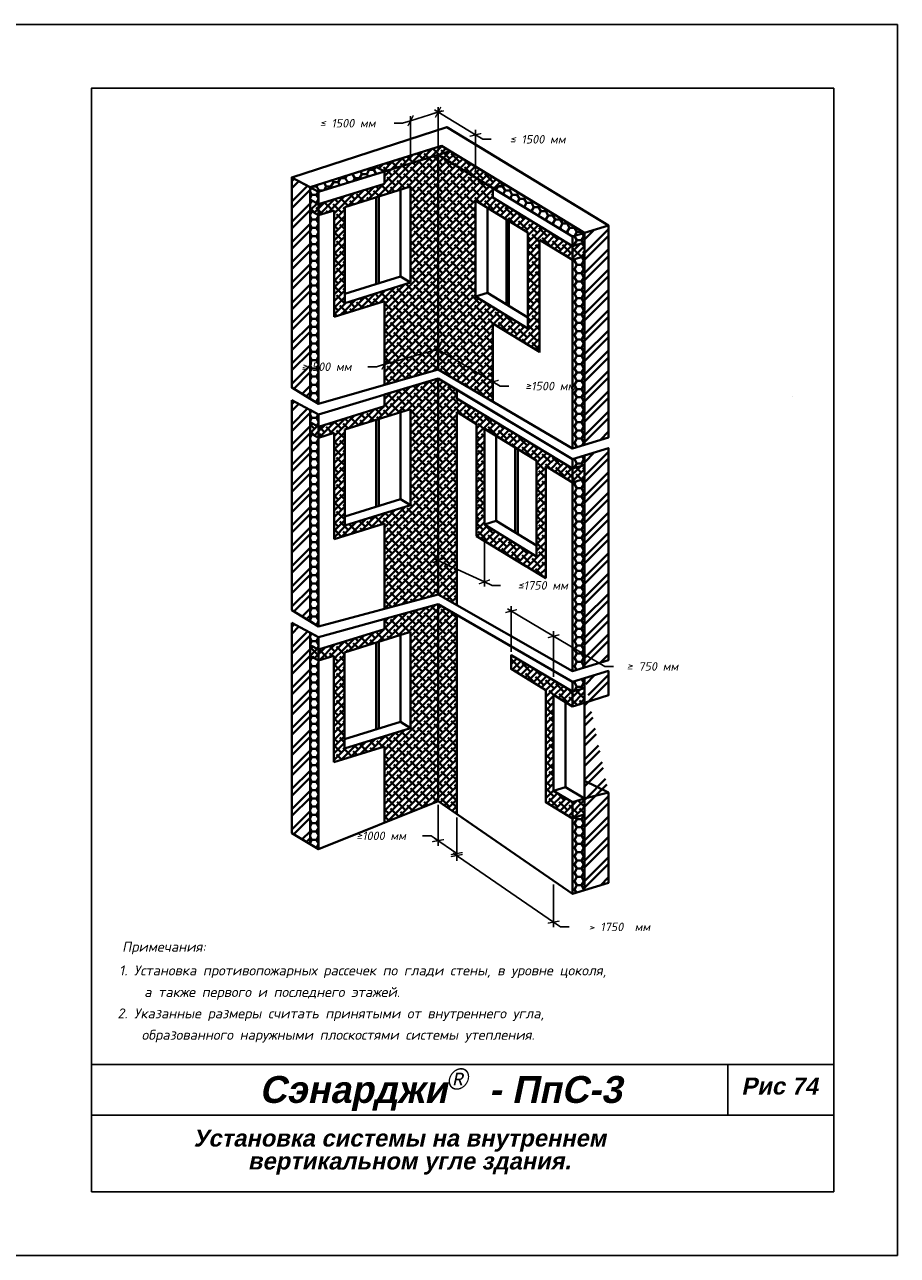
# Model space of a CAD drawing. Header units: inches. Extents: x 47 to 4151, y -1120 to 1902.
# Tile 6 of 93: x 687 to 892, y -773 to -483. Entities that reach past the tile are written whole.
import ezdxf

# ---------------------------------------------------------------- set-up
doc = ezdxf.new("R2010")
doc.units = ezdxf.units.IN
doc.header["$LTSCALE"] = 10
doc.header["$MEASUREMENT"] = 0
for name, color, linetype in [('DUBEL', 142, 'Continuous'), ('hatch', 240, 'Continuous'), ('ndp', 242, 'Continuous'), ('ramka', 248, 'Continuous')]:
    doc.layers.add(name, color=color, linetype=linetype)
doc.layers.add('list', color=5, linetype='Continuous', plot=False)
doc.styles.add('ndp', font='ARIALBD.TTF', dxfattribs={"oblique": 12})
doc.styles.add('style2', font='romans.shx', dxfattribs={"oblique": 12})
doc.dimstyles.new('1', dxfattribs={"dimtxt": 2, "dimasz": 2, "dimexe": 1, "dimexo": 0.7, "dimgap": 2, "dimtad": 0, "dimtih": 1, "dimtoh": 1, "dimdec": 4, "dimzin": 0, "dimdsep": 46, "dimtxsty": 'style2', "dimblk": 'ARCHTICK', "dimcen": 1.5, "dimdle": 1, "dimadec": 0, "dimazin": 0, "dimtfac": 1, "dimtdec": 4, "dimtofl": 0, "dimtmove": 0, "dimatfit": 2, "dimldrblk": 'DOTSMALL', "dimfxl": 1, "dimtolj": 1, "dimtzin": 0, "dimarcsym": 0})

# ---------------------------------------------------------------- blocks, each defined once
blk = doc.blocks.new('_ArchTick')
at = {"layer": 'DUBEL', "color": 0, "const_width": 0.15}
blk.add_lwpolyline([(-0.5, -0.5), (0.5, 0.5)], dxfattribs=at)
blk = doc.blocks.new('*D447')
at = {"layer": 'Defpoints', "color": 0, "lineweight": 40}
for p in [(792.87, -509.1), (784.07, -513.79), (792.87, -519.14)]:
    blk.add_point(p, dxfattribs=at)
at = {"layer": 'hatch', "color": 0, "lineweight": -2}
for p, q in [((783.21, -503.23), (792.87, -509.1)), ((784.07, -512.97), (784.07, -502.58)), ((792.87, -518.32), (792.87, -507.93)), ((792.87, -509.1), (794.58, -510.14)), ((794.58, -510.14), (796.58, -510.14))]:
    blk.add_line(p, q, dxfattribs=at)
at = {"layer": 'hatch', "color": 0, "lineweight": -2, "xscale": 2, "yscale": 2, "zscale": 2}
for p, rotation in [((784.07, -503.75), 148.7154932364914), ((792.87, -509.1), 328.7154932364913)]:
    blk.add_blockref('_ArchTick', p, dxfattribs=dict(at, rotation=rotation))
at = {"layer": 'hatch', "color": 0, "lineweight": 40, "insert": (807.53, -510.14), "char_height": 2, "attachment_point": 5, "style": 'style2'}
blk.add_mtext('\\A1;≤ 1500 мм', dxfattribs=at)
blk = doc.blocks.new('_DotSmall')
at = {"layer": 'DUBEL', "color": 0, "const_width": 0.5}
blk.add_lwpolyline([(-0.0625, 0, 1), (0.0625, 0, 1)], format="xyb", close=True, dxfattribs=at)
blk = doc.blocks.new('*D448')
at = {"layer": 'Defpoints', "color": 0, "lineweight": 40}
for p in [(777.59, -505.76), (777.59, -515.79), (784.07, -513.79)]:
    blk.add_point(p, dxfattribs=at)
at = {"layer": 'hatch', "color": 0, "lineweight": -2}
for p, q in [((785.02, -503.45), (777.59, -505.76)), ((784.07, -513.05), (784.07, -502.7)), ((775.68, -506.35), (773.68, -506.35)), ((777.59, -505.76), (775.68, -506.35)), ((777.59, -515.06), (777.59, -504.71))]:
    blk.add_line(p, q, dxfattribs=at)
at = {"layer": 'hatch', "color": 0, "lineweight": -2, "xscale": 2, "yscale": 2, "zscale": 2}
for p, rotation in [((777.59, -505.76), 197.2336074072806), ((784.07, -503.75), 17.23360740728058)]:
    blk.add_blockref('_ArchTick', p, dxfattribs=dict(at, rotation=rotation))
at = {"layer": 'hatch', "color": 0, "lineweight": 40, "insert": (762.74, -506.35), "char_height": 2, "attachment_point": 5, "style": 'style2'}
blk.add_mtext('\\A1;≤ 1500 мм', dxfattribs=at)
blk = doc.blocks.new('*D449')
at = {"layer": 'Defpoints', "color": 0, "lineweight": 40}
for p in [(784.07, -564.39), (796.98, -567.27), (796.98, -571.97)]:
    blk.add_point(p, dxfattribs=at)
at = {"layer": 'hatch', "color": 0, "lineweight": -2}
for p, q in [((783.21, -559.18), (796.98, -567.27)), ((784.07, -563.58), (784.07, -558.53)), ((796.98, -571.16), (796.98, -566.11)), ((796.98, -567.27), (798.71, -568.28)), ((798.71, -568.28), (800.71, -568.28))]:
    blk.add_line(p, q, dxfattribs=at)
at = {"layer": 'hatch', "color": 0, "lineweight": -2, "xscale": 2, "yscale": 2, "zscale": 2}
for p, rotation in [((784.07, -559.69), 149.5851977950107), ((796.98, -567.27), 329.5851977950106)]:
    blk.add_blockref('_ArchTick', p, dxfattribs=dict(at, rotation=rotation))
at = {"layer": 'hatch', "color": 0, "lineweight": 40, "insert": (810.5, -568.28), "char_height": 2, "attachment_point": 5, "style": 'style2'}
blk.add_mtext('\\A1;≥1500 мм', dxfattribs=at)
blk = doc.blocks.new('*D450')
at = {"layer": 'Defpoints', "color": 0, "lineweight": 40}
for p in [(784.07, -559.55), (784.07, -564.39), (771.46, -568.01)]:
    blk.add_point(p, dxfattribs=at)
at = {"layer": 'hatch', "color": 0, "lineweight": -2}
for p, q in [((784.07, -559.55), (770.5, -563.44)), ((784.07, -563.66), (784.07, -558.51)), ((771.46, -567.28), (771.46, -562.12)), ((769.54, -563.72), (767.54, -563.72)), ((771.46, -563.16), (769.54, -563.72))]:
    blk.add_line(p, q, dxfattribs=at)
at = {"layer": 'hatch', "color": 0, "lineweight": -2, "xscale": 2, "yscale": 2, "zscale": 2}
for p, rotation in [((784.07, -559.55), 16.00620352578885), ((771.46, -563.16), 196.0062035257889)]:
    blk.add_blockref('_ArchTick', p, dxfattribs=dict(at, rotation=rotation))
at = {"layer": 'hatch', "color": 0, "lineweight": 40, "insert": (757.74, -563.72), "char_height": 2, "attachment_point": 5, "style": 'style2'}
blk.add_mtext('\\A1;≥1500 мм', dxfattribs=at)
blk = doc.blocks.new('*D451')
at = {"layer": 'Defpoints', "color": 0, "lineweight": 40}
for p in [(784.07, -597.9), (794.98, -602.93), (794.98, -614.42)]:
    blk.add_point(p, dxfattribs=at)
at = {"layer": 'hatch', "color": 0, "lineweight": -2}
for p, q in [((784.07, -598.67), (784.07, -610.49)), ((794.98, -603.7), (794.98, -615.52)), ((783.16, -608.97), (794.98, -614.42)), ((794.98, -614.42), (796.79, -615.25)), ((796.79, -615.25), (798.79, -615.25))]:
    blk.add_line(p, q, dxfattribs=at)
at = {"layer": 'hatch', "color": 0, "lineweight": -2, "xscale": 2, "yscale": 2, "zscale": 2}
for p, rotation in [((784.07, -609.39), 155.2605682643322), ((794.98, -614.42), 335.2605682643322)]:
    blk.add_blockref('_ArchTick', p, dxfattribs=dict(at, rotation=rotation))
at = {"layer": 'hatch', "color": 0, "lineweight": 40, "insert": (808.74, -615.25), "char_height": 2, "attachment_point": 5, "style": 'style2'}
blk.add_mtext('\\A1;≤1750 мм', dxfattribs=at)
blk = doc.blocks.new('*D452')
at = {"layer": 'Defpoints', "color": 0, "lineweight": 40}
for p in [(811.3, -627.22), (801.28, -631.69), (811.3, -637.61)]:
    blk.add_point(p, dxfattribs=at)
at = {"layer": 'hatch', "color": 0, "lineweight": -2}
for p, q in [((801.28, -630.88), (801.28, -620.15)), ((800.41, -620.8), (811.3, -627.22)), ((811.3, -636.79), (811.3, -626.06)), ((811.3, -627.22), (823.38, -634.34)), ((823.38, -634.34), (825.38, -634.34))]:
    blk.add_line(p, q, dxfattribs=at)
at = {"layer": 'hatch', "color": 0, "lineweight": -2, "xscale": 2, "yscale": 2, "zscale": 2}
for p, rotation in [((801.28, -621.31), 149.4648776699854), ((811.3, -627.22), 329.4648776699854)]:
    blk.add_blockref('_ArchTick', p, dxfattribs=dict(at, rotation=rotation))
at = {"layer": 'hatch', "color": 0, "lineweight": 40, "insert": (834.61, -634.34), "char_height": 2, "attachment_point": 5, "style": 'style2'}
blk.add_mtext('\\A1;≥ 750 мм', dxfattribs=at)
blk = doc.blocks.new('*D453')
at = {"layer": 'Defpoints', "color": 0, "lineweight": 40}
for p in [(784.06, -666.07), (788.46, -669.11), (788.46, -678.43)]:
    blk.add_point(p, dxfattribs=at)
at = {"layer": 'hatch', "color": 0, "lineweight": -2}
for p, q in [((784.06, -666.92), (784.06, -676.61)), ((788.46, -669.96), (788.46, -679.65)), ((782.42, -674.26), (780.42, -674.26)), ((784.06, -675.39), (782.42, -674.26)), ((788.46, -678.43), (783.24, -674.83))]:
    blk.add_line(p, q, dxfattribs=at)
at = {"layer": 'hatch', "color": 0, "lineweight": -2, "xscale": 2, "yscale": 2, "zscale": 2}
for p, rotation in [((784.06, -675.39), 145.3811955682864), ((788.46, -678.43), 325.3811955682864)]:
    blk.add_blockref('_ArchTick', p, dxfattribs=dict(at, rotation=rotation))
at = {"layer": 'hatch', "color": 0, "lineweight": 40, "insert": (770.62, -674.26), "char_height": 2, "attachment_point": 5, "style": 'style2'}
blk.add_mtext('\\A1;≥1000 мм', dxfattribs=at)
blk = doc.blocks.new('*D454')
at = {"layer": 'Defpoints', "color": 0, "lineweight": 40}
for p in [(788.46, -669.18), (811.3, -684.87), (811.3, -694.59)]:
    blk.add_point(p, dxfattribs=at)
at = {"layer": 'hatch', "color": 0, "lineweight": -2}
for p, q in [((788.46, -670.03), (788.46, -680.11)), ((787.64, -678.33), (811.3, -694.59)), ((811.3, -685.72), (811.3, -695.8)), ((811.3, -694.59), (812.95, -695.72)), ((812.95, -695.72), (814.95, -695.72))]:
    blk.add_line(p, q, dxfattribs=at)
at = {"layer": 'hatch', "color": 0, "lineweight": -2, "xscale": 2, "yscale": 2, "zscale": 2}
for p, rotation in [((788.46, -678.9), 145.5031629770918), ((811.3, -694.59), 325.5031629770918)]:
    blk.add_blockref('_ArchTick', p, dxfattribs=dict(at, rotation=rotation))
at = {"layer": 'hatch', "color": 0, "lineweight": 40, "insert": (826.81, -695.72), "char_height": 2, "attachment_point": 5, "style": 'style2'}
blk.add_mtext('\\A1;> 1750  мм', dxfattribs=at)

msp = doc.modelspace()

# ---------------------------------------------------------------- hatches: boundary and pattern name
at = {"layer": 'hatch', "lineweight": 40}
h = msp.add_hatch(dxfattribs=at)
h.set_pattern_fill('ANSI38', color=1, scale=9, style=0)
h.paths.add_polyline_path([(769.284532, -516.531382), (784.870876, -511.696583), (799.785029, -520.759007), (796.976731, -521.630125), (784.067629, -513.786049), (771.45369, -517.698824)])
h = msp.add_hatch(dxfattribs=at)
h.set_pattern_fill('ANSI38', color=1, scale=9, style=0)
h.paths.add_polyline_path([(753.907663, -524.358388), (755.904511, -525.43309), (755.89985, -527.999933), (753.903001, -526.911824)])
h.paths.add_polyline_path([(755.89985, -525.430581), (755.89985, -527.999933), (777.592134, -521.27509), (777.592134, -515.794712), (771.45369, -517.698824), (771.453968, -520.609732)], flags=17)
edge = h.paths.add_edge_path()
edge.add_line((755.89985, -527.999933), (777.592134, -521.27509))
edge.add_line((755.89985, -525.430581), (755.89985, -527.999933))
edge.add_line((771.453968, -520.609732), (755.89985, -525.430581))
edge.add_line((771.453968, -520.609732), (771.453968, -517.698738))
edge.add_line((771.453968, -517.698738), (784.067629, -513.786049))
edge.add_line((784.067629, -513.786049), (784.067629, -561.11415))
edge.add_line((784.067629, -561.11415), (771.458324, -566.201683))
edge.add_line((771.458324, -566.201683), (771.45369, -548.240043))
edge.add_line((771.45369, -548.240043), (759.529431, -551.938884))
edge.add_line((759.529431, -551.938884), (759.529431, -526.878042))
edge.add_line((759.529431, -526.878042), (762.042955, -526.101121))
edge.add_line((762.042955, -526.101121), (762.042955, -548.723896))
edge.add_line((762.042955, -548.723896), (777.592134, -543.900625))
edge.add_line((777.592134, -543.900625), (777.592134, -515.794712))
edge.add_line((777.592134, -521.27509), (777.592134, -515.794712))
edge = h.paths.add_edge_path(flags=17)
edge.add_line((777.592134, -515.794712), (771.45369, -517.698824))
edge.add_line((777.592134, -543.900625), (777.592134, -515.794712))
edge.add_line((762.042955, -548.723896), (777.592134, -543.900625))
edge.add_line((762.042955, -526.101121), (762.042955, -548.723896))
edge.add_line((759.529431, -526.878042), (762.042955, -526.101121))
edge.add_line((759.529431, -551.938884), (759.529431, -526.878042))
edge.add_line((771.45369, -548.240043), (759.529431, -551.938884))
edge.add_line((771.458324, -566.201683), (771.45369, -548.240043))
edge.add_line((784.067629, -561.11415), (771.458324, -566.201683))
edge.add_line((784.067629, -513.786049), (784.067629, -561.11415))
edge.add_line((771.453968, -517.698738), (784.067629, -513.786049))
edge.add_line((771.453968, -520.609732), (771.453968, -517.698738))
edge.add_line((771.45369, -517.698824), (771.453968, -520.609732))
h = msp.add_hatch(dxfattribs=at)
h.set_pattern_fill('ANSI38', color=1, scale=9, style=0)
edge = h.paths.add_edge_path()
edge.add_line((755.904511, -525.43309), (755.904511, -528.002473))
edge.add_line((755.904511, -528.002473), (759.529431, -526.878042))
edge.add_line((759.529431, -526.878042), (759.529431, -551.938884))
edge.add_line((759.529431, -551.938884), (762.042955, -551.159202))
edge.add_line((762.042955, -551.159202), (762.042955, -526.098361))
edge.add_line((762.042955, -526.098361), (777.592134, -521.27509))
edge.add_line((777.592134, -521.27509), (777.592134, -566.249563))
edge.add_line((777.592134, -566.249563), (784.067629, -564.390099))
edge.add_line((784.067629, -564.390099), (796.981485, -571.971098))
edge.add_line((796.981485, -571.971098), (796.979434, -553.55587))
edge.add_line((796.979434, -553.55587), (807.994135, -560.248608))
edge.add_line((807.994135, -560.248608), (807.994135, -533.803806))
edge.add_line((807.994135, -533.803806), (815.778146, -538.533676))
edge.add_line((815.778146, -538.533676), (818.585929, -537.662717))
edge.add_line((818.585929, -537.662717), (818.585929, -534.450414))
edge.add_line((818.585929, -534.450414), (815.777843, -535.290289))
edge.add_line((815.777843, -535.290289), (805.196265, -528.860696))
edge.add_line((805.196265, -528.860696), (805.196265, -554.684493))
edge.add_line((805.196265, -554.684493), (792.874447, -547.197272))
edge.add_line((792.874447, -547.197272), (792.874447, -519.137417))
edge.add_line((792.874447, -519.137417), (784.067629, -513.786049))
edge.add_line((784.067629, -513.786049), (771.45369, -517.698824))
edge.add_line((771.45369, -517.698824), (771.453968, -520.609732))
edge.add_line((771.453968, -520.609732), (755.89985, -525.430581))
edge.add_line((755.89985, -525.430581), (755.900336, -527.732284))
h = msp.add_hatch(dxfattribs=at)
h.set_pattern_fill('HONEY', color=1, scale=9, style=0)
h.paths.add_polyline_path([(753.903001, -521.448837), (769.284532, -516.531382), (771.45369, -517.698824), (755.89985, -522.523542)])
edge = h.paths.add_edge_path()
edge.add_line((753.902998, -521.448838), (755.89985, -522.523542))
edge.add_line((755.89985, -522.523542), (755.904511, -525.43309))
edge.add_line((755.904511, -525.43309), (753.907659, -524.358386))
edge.add_line((753.907659, -524.358386), (753.903001, -521.44884))
h = msp.add_hatch(dxfattribs=at)
h.set_pattern_fill('ANSI32', color=1, scale=9, style=0)
h.paths.add_polyline_path([(749.586381, -519.12563), (753.903001, -521.448837), (753.89834, -571.254974), (749.586381, -568.638105)])
h = msp.add_hatch(dxfattribs=at)
h.set_pattern_fill('ANSI38', color=1, scale=9, style=0)
h.paths.add_polyline_path([(792.874447, -519.137417), (792.874445, -524.571736), (805.196265, -532.193363), (805.196265, -528.860696), (796.976731, -523.866185), (796.976731, -521.630125)])
h.paths.add_polyline_path([(762.042955, -548.723896), (777.592134, -543.900625), (777.592134, -566.249563), (771.458324, -568.01091), (771.45369, -548.240043), (762.042955, -551.159202)])
h = msp.add_hatch(dxfattribs=at)
h.set_pattern_fill('HONEY', color=1, scale=9, style=0)
edge = h.paths.add_edge_path()
edge.add_line((796.976731, -521.630125), (799.785029, -520.759007))
edge.add_line((799.785029, -520.759007), (818.585932, -532.183173))
edge.add_line((818.585932, -532.183173), (818.585932, -534.450413))
edge.add_line((818.585932, -534.450413), (815.777843, -535.290478))
edge.add_line((815.777843, -535.290478), (815.777843, -533.054418))
edge.add_line((815.777843, -533.054418), (796.976731, -521.630125))
edge.add_line((796.976731, -521.630125), (799.785029, -520.759007))
h = msp.add_hatch(dxfattribs=at)
h.set_pattern_fill('HONEY', color=1, scale=9, style=0)
edge = h.paths.add_edge_path()
edge.add_line((753.907663, -526.914364), (755.89985, -527.999933))
edge.add_line((755.89985, -527.999933), (755.904511, -572.477249))
edge.add_line((755.904511, -572.477249), (753.903001, -571.257803))
edge.add_line((753.903001, -571.257803), (753.903001, -526.911824))
h = msp.add_hatch(dxfattribs=at)
h.set_pattern_fill('ANSI32', color=1, scale=9, style=0)
edge = h.paths.add_edge_path()
edge.add_line((818.585932, -532.183173), (824.23598, -530.430758))
edge.add_line((824.23598, -530.430758), (824.240424, -580.384333))
edge.add_line((824.240424, -580.384333), (818.585932, -582.138326))
edge.add_line((818.585932, -582.138326), (818.585929, -532.183174))
edge.add_line((818.585929, -532.183174), (824.235762, -530.430626))
h = msp.add_hatch(dxfattribs=at)
h.set_pattern_fill('HONEY', color=1, scale=9, style=0)
edge = h.paths.add_edge_path()
edge.add_line((815.77874, -538.534037), (818.585932, -537.662716))
edge.add_line((818.585932, -537.662716), (818.585932, -582.138326))
edge.add_line((818.585932, -582.138326), (815.782296, -583.007999))
edge.add_line((815.782296, -583.007999), (815.778146, -538.534222))
edge.add_line((815.778146, -538.534222), (818.585932, -537.662716))
h = msp.add_hatch(dxfattribs=at)
h.set_pattern_fill('ANSI38', color=1, scale=9, style=0)
h.paths.add_polyline_path([(753.907663, -576.802742), (755.904511, -577.877443), (755.89985, -580.444286), (753.903001, -579.356177)])
h.paths.add_polyline_path([(755.89985, -577.874934), (755.89985, -580.444286), (777.592134, -573.719443), (777.592134, -568.239066), (771.45369, -570.143178), (771.453968, -573.054086)], flags=17)
edge = h.paths.add_edge_path()
edge.add_line((755.89985, -580.444286), (777.592134, -573.719443))
edge.add_line((755.89985, -577.874934), (755.89985, -580.444286))
edge.add_line((771.453968, -573.054086), (755.89985, -577.874934))
edge.add_line((771.453968, -573.054086), (771.453968, -570.143091))
edge.add_line((771.453968, -570.143091), (784.067629, -566.230402))
edge.add_line((784.067629, -566.230402), (784.067629, -613.558503))
edge.add_line((784.067629, -613.558503), (771.458324, -618.646036))
edge.add_line((771.458324, -618.646036), (771.45369, -600.684396))
edge.add_line((771.45369, -600.684396), (759.529431, -604.383237))
edge.add_line((759.529431, -604.383237), (759.529431, -579.322396))
edge.add_line((759.529431, -579.322396), (762.042955, -578.545475))
edge.add_line((762.042955, -578.545475), (762.042955, -601.16825))
edge.add_line((762.042955, -601.16825), (777.592134, -596.344979))
edge.add_line((777.592134, -596.344979), (777.592134, -568.239066))
edge.add_line((777.592134, -573.719443), (777.592134, -568.239066))
edge = h.paths.add_edge_path(flags=17)
edge.add_line((777.592134, -568.239066), (771.45369, -570.143178))
edge.add_line((777.592134, -596.344979), (777.592134, -568.239066))
edge.add_line((762.042955, -601.16825), (777.592134, -596.344979))
edge.add_line((762.042955, -578.545475), (762.042955, -601.16825))
edge.add_line((759.529431, -579.322396), (762.042955, -578.545475))
edge.add_line((759.529431, -604.383237), (759.529431, -579.322396))
edge.add_line((771.45369, -600.684396), (759.529431, -604.383237))
edge.add_line((771.458324, -618.646036), (771.45369, -600.684396))
edge.add_line((784.067629, -613.558503), (771.458324, -618.646036))
edge.add_line((784.067629, -566.230402), (784.067629, -613.558503))
edge.add_line((771.453968, -570.143091), (784.067629, -566.230402))
edge.add_line((771.453968, -573.054086), (771.453968, -570.143091))
edge.add_line((771.45369, -570.143178), (771.453968, -573.054086))
h = msp.add_hatch(dxfattribs=at)
h.set_pattern_fill('ANSI38', color=1, scale=9, style=0)
h.paths.add_polyline_path([(794.97727, -600.938692), (807.29909, -608.425913), (807.29909, -612.270625), (794.97727, -604.783404)], flags=17)
h.paths.add_polyline_path([(755.904511, -577.877443), (771.453968, -573.054086), (771.453705, -570.299923), (784.067629, -566.514274), (788.466505, -569.147824), (788.466505, -571.211975), (815.777843, -587.734831), (818.585929, -586.894767), (818.585932, -590.10707), (815.778146, -590.97803), (809.431759, -587.121716), (809.431759, -613.566518), (807.29909, -612.270625), (807.29909, -585.845131), (794.97727, -578.35791), (794.97727, -604.783404), (793.110119, -603.648849), (793.141956, -577.22858), (788.466505, -574.336593), (788.466505, -619.878517), (784.067629, -617.37054), (771.458324, -620.751332), (771.45369, -600.684396), (759.529431, -604.383237), (759.529431, -579.319076), (762.042955, -578.542714), (762.042955, -601.16825), (777.592134, -596.344979), (777.592134, -573.719443), (755.904511, -580.442841)])
h = msp.add_hatch(dxfattribs=at)
h.set_pattern_fill('ANSI32', color=1, scale=9, style=0)
h.paths.add_polyline_path([(749.586381, -571.569983), (753.903001, -573.89319), (753.89834, -623.699327), (749.586381, -621.082458)])
h = msp.add_hatch(dxfattribs=at)
h.set_pattern_fill('HONEY', color=1, scale=9, style=0)
edge = h.paths.add_edge_path()
edge.add_line((753.903001, -573.893193), (755.89985, -574.967895))
edge.add_line((755.89985, -574.967895), (755.89985, -577.874934))
edge.add_line((755.89985, -577.874934), (753.907663, -576.802742))
edge.add_line((753.907663, -576.802742), (753.907663, -573.895702))
h = msp.add_hatch(dxfattribs=at)
h.set_pattern_fill('HONEY', color=1, scale=9, style=0)
edge = h.paths.add_edge_path()
edge.add_line((753.907663, -579.358717), (755.89985, -580.444286))
edge.add_line((755.89985, -580.444286), (755.904511, -624.921602))
edge.add_line((755.904511, -624.921602), (753.903001, -623.702156))
edge.add_line((753.903001, -623.702156), (753.903001, -579.356177))
h = msp.add_hatch(dxfattribs=at)
h.set_pattern_fill('ANSI32', color=1, scale=9, style=0)
edge = h.paths.add_edge_path()
edge.add_line((818.585932, -584.627526), (824.23598, -582.875112))
edge.add_line((824.23598, -582.875112), (824.240424, -632.828687))
edge.add_line((824.240424, -632.828687), (818.585932, -634.582679))
edge.add_line((818.585932, -634.582679), (818.585929, -584.627527))
edge.add_line((818.585929, -584.627527), (824.235762, -582.87498))
h = msp.add_hatch(dxfattribs=at)
h.set_pattern_fill('HONEY', color=1, scale=9, style=0)
edge = h.paths.add_edge_path()
edge.add_line((815.777633, -585.498646), (818.585929, -584.627527))
edge.add_line((818.585929, -584.627527), (818.585929, -586.894767))
edge.add_line((818.585929, -586.894767), (815.777843, -587.734831))
edge.add_line((815.777843, -587.734831), (815.777843, -585.498772))
h = msp.add_hatch(dxfattribs=at)
h.set_pattern_fill('HONEY', color=1, scale=9, style=0)
edge = h.paths.add_edge_path()
edge.add_line((815.77874, -590.978391), (818.585932, -590.10707))
edge.add_line((818.585932, -590.10707), (818.585932, -634.582679))
edge.add_line((818.585932, -634.582679), (815.782296, -635.452352))
edge.add_line((815.782296, -635.452352), (815.778146, -590.978575))
edge.add_line((815.778146, -590.978575), (818.585932, -590.10707))
h = msp.add_hatch(dxfattribs=at)
h.set_pattern_fill('ANSI38', color=1, scale=9, style=0)
h.paths.add_polyline_path([(753.903001, -629.312551), (755.89985, -630.383302), (771.458324, -625.572599), (771.458324, -623.152711), (784.062968, -619.649881), (788.461843, -622.196619), (788.461843, -669.176708), (784.062968, -666.068312), (771.453662, -671.155845), (771.449029, -653.194206), (759.52477, -656.893046), (759.52477, -631.832205), (762.038293, -631.052523), (762.038293, -653.678059), (777.587472, -648.854788), (777.587472, -626.229252), (755.895699, -632.953938), (753.903001, -631.868527)])
h = msp.add_hatch(dxfattribs=at)
h.set_pattern_fill('ANSI32', color=1, scale=9, style=0)
h.paths.add_polyline_path([(749.581719, -624.079793), (753.89834, -626.403), (753.893678, -676.209137), (749.581719, -673.592268)])
h = msp.add_hatch(dxfattribs=at)
h.set_pattern_fill('HONEY', color=1, scale=9, style=0)
h.paths.add_polyline_path([(753.893691, -626.400498), (755.895188, -627.477754), (755.89985, -630.383302), (753.903001, -629.312551)])
h = msp.add_hatch(dxfattribs=at)
h.set_pattern_fill('HONEY', color=1, scale=9, style=0)
edge = h.paths.add_edge_path()
edge.add_line((753.903001, -631.868527), (755.895188, -632.954096))
edge.add_line((755.895188, -632.954096), (755.89985, -677.431411))
edge.add_line((755.89985, -677.431411), (753.89834, -676.211966))
edge.add_line((753.89834, -676.211966), (753.89834, -631.865987))
h = msp.add_hatch(dxfattribs=at)
h.set_pattern_fill('ANSI38', color=1, scale=9, style=0)
h.paths.add_polyline_path([(801.275672, -631.692781), (801.267308, -634.929395), (809.465769, -639.919279), (809.433932, -666.339548), (815.775977, -670.193223), (818.581269, -669.155781), (818.581707, -665.475832), (815.775618, -666.348293), (811.301084, -663.629391), (811.301084, -641.003855), (815.77351, -643.758401), (818.581268, -642.886904), (818.581268, -639.432256), (815.773408, -640.244575)])
h = msp.add_hatch(dxfattribs=at)
h.set_pattern_fill('HONEY', color=1, scale=9, style=0)
edge = h.paths.add_edge_path()
edge.add_line((815.772971, -638.008455), (818.581267, -637.137337))
edge.add_line((818.581267, -637.137337), (818.581267, -639.404577))
edge.add_line((818.581267, -639.404577), (815.773182, -640.244641))
edge.add_line((815.773182, -640.244641), (815.773182, -638.008581))
h = msp.add_hatch(dxfattribs=at)
h.set_pattern_fill('ANSI32', color=1, scale=9, style=0)
edge = h.paths.add_edge_path()
edge.add_line((818.581267, -637.137336), (818.581296, -642.886895))
edge.add_line((818.581296, -642.886895), (824.231829, -641.133033))
edge.add_line((824.231829, -641.133033), (824.231318, -635.384921))
edge.add_line((824.231318, -635.384921), (818.581271, -637.137335))
edge.add_line((824.231829, -664.048608), (818.581707, -665.475832))
edge.add_line((818.581271, -665.475566), (824.231829, -664.048608))
edge.add_line((824.231829, -664.048608), (824.231829, -685.339716))
edge.add_line((824.231829, -685.339716), (818.581271, -687.092489))
edge.add_line((818.581271, -687.092489), (818.581269, -665.475969))
h = msp.add_hatch(dxfattribs=at)
h.set_pattern_fill('HONEY', color=1, scale=9, style=0)
h.paths.add_polyline_path([(815.775977, -670.193223), (818.581269, -669.155781), (818.581269, -687.092489), (815.777635, -687.962161)])

# ---------------------------------------------------------------- linework, layer by layer
at = {"layer": 'hatch', "color": 1, "lineweight": 40}
for p, q in [((749.586381, -519.12563), (786.10776, -507.262557)), ((784.870876, -511.696583), (753.903001, -521.448837)), ((786.875927, -512.91493), (755.89985, -522.523542)), ((784.870876, -511.696583), (818.585932, -532.183173)), ((792.525757, -511.162383), (824.235762, -530.430626)), ((784.067629, -513.786049), (784.071833, -564.392567)), ((784.067629, -513.786049), (815.777635, -533.054292)), ((771.45369, -517.698824), (769.284532, -516.531382)), ((771.45369, -517.698824), (771.453968, -520.609732)), ((755.89985, -522.523542), (749.586381, -519.12563)), ((771.453968, -520.609732), (755.904511, -525.43309)), ((777.592134, -521.27509), (762.042955, -526.098361)), ((777.592134, -543.900625), (777.592134, -521.27509)), ((796.976731, -521.630125), (799.785029, -520.759007)), ((755.904511, -525.43309), (753.907659, -524.358386)), ((755.904511, -572.477249), (755.89985, -522.523542)), ((769.486311, -544.239765), (769.486311, -523.789472)), ((770.087135, -544.053393), (770.087135, -523.6031)), ((775.20446, -542.466026), (775.20446, -522.015733)), ((792.874445, -547.197272), (792.874445, -524.571736)), ((792.874445, -524.571736), (796.977259, -527.10952)), ((796.976731, -523.866185), (815.777843, -535.290478)), ((755.89985, -527.999933), (759.529431, -526.878042)), ((759.529431, -551.938884), (759.529431, -526.878042)), ((762.042955, -548.723896), (762.042955, -526.09836)), ((795.682745, -546.326154), (795.682745, -526.308802)), ((796.977259, -527.10952), (805.196265, -532.10371)), ((769.486311, -528.561218), (769.486311, -544.239765)), ((800.155068, -549.043713), (800.155068, -529.040482)), ((800.755892, -549.408798), (800.755892, -529.405566)), ((815.777635, -533.054292), (824.235762, -530.430626)), ((800.155068, -531.667954), (800.155068, -549.043713)), ((805.196265, -554.684493), (805.196265, -532.10371)), ((815.782296, -583.007999), (815.777635, -533.054292)), ((818.585932, -532.183173), (818.585932, -582.138326)), ((807.994135, -533.803806), (815.77874, -538.534037)), ((807.994135, -533.803806), (807.994135, -560.38155)), ((815.777843, -535.290478), (818.585932, -534.450413)), ((815.778146, -538.533676), (818.585932, -537.662716)), ((770.087135, -539.571004), (770.087135, -544.053393)), ((762.042955, -546.548654), (775.20446, -542.466026)), ((777.592134, -543.900625), (762.042955, -548.723896)), ((775.20446, -542.466026), (777.592134, -543.900625)), ((800.755892, -542.67774), (800.755892, -549.408798)), ((792.874445, -547.197272), (805.196265, -554.684493)), ((792.874447, -547.197272), (795.682745, -546.326154)), ((795.682745, -546.326154), (805.196265, -552.106943)), ((771.45369, -548.240043), (759.529431, -551.938884)), ((771.458324, -568.01091), (771.456608, -548.239138)), ((796.981485, -571.971098), (796.979434, -553.55587)), ((796.979806, -553.55587), (807.994135, -560.248608)), ((805.196265, -554.684493), (805.196265, -554.684493)), ((784.067629, -564.390099), (755.904511, -572.477249)), ((784.067629, -564.390099), (815.782296, -583.007999)), ((784.067629, -564.390099), (815.782296, -583.007999)), ((784.067629, -566.514274), (755.89985, -574.967895)), ((771.453968, -570.299844), (784.067629, -566.514274)), ((784.067629, -566.514274), (784.067629, -617.37054)), ((784.067629, -566.514274), (815.777635, -585.498645)), ((784.067629, -566.514274), (788.466505, -569.147824)), ((749.586381, -568.638105), (755.904511, -572.477249)), ((771.453705, -570.299923), (771.453968, -573.054086)), ((771.453968, -573.054086), (771.453968, -570.299844)), ((788.466505, -569.147824), (788.466505, -571.211975)), ((788.466505, -571.211975), (815.777843, -587.734831)), ((867.560851, -570.680467), (867.560851, -570.680467)), ((755.89985, -574.967895), (749.586381, -571.569983)), ((755.89985, -577.874934), (771.453968, -573.054086)), ((771.453968, -573.054086), (755.904511, -577.877443)), ((777.592134, -573.719443), (762.042955, -578.542714)), ((777.592134, -596.344979), (777.592134, -573.719443)), ((777.592134, -596.344979), (777.592134, -573.719443)), ((755.904511, -577.877443), (753.907659, -576.80274)), ((755.904511, -624.921602), (755.89985, -574.967895)), ((769.486311, -596.684118), (769.486311, -576.233825)), ((770.087135, -596.497746), (770.087135, -576.047453)), ((775.20446, -594.910379), (775.20446, -574.460086)), ((788.466505, -574.336593), (793.141956, -577.22858)), ((788.466505, -574.336593), (788.466505, -619.878517)), ((793.110119, -577.208888), (788.466505, -574.336593)), ((788.466505, -574.336593), (788.466505, -619.878517)), ((755.89985, -580.444286), (755.89985, -577.874934)), ((755.89985, -580.444286), (759.529431, -579.322396)), ((759.529431, -604.383237), (759.529431, -579.322396)), ((759.529431, -604.383237), (759.529431, -579.322396)), ((762.042955, -601.168249), (762.042955, -578.542714)), ((762.042955, -578.542714), (762.042955, -601.168249)), ((793.110119, -603.648849), (793.110119, -577.208888)), ((793.110119, -603.648849), (793.141956, -577.22858)), ((794.97727, -578.313156), (802.858718, -583.146986)), ((794.97727, -600.938692), (794.97727, -578.313156)), ((807.29909, -585.845131), (794.97727, -578.35791)), ((769.486311, -581.005571), (769.486311, -596.684118)), ((797.78557, -600.067574), (797.78557, -580.050222)), ((802.257894, -602.785134), (802.257894, -582.781902)), ((815.777635, -585.498645), (824.235762, -582.87498)), ((815.782296, -583.007999), (824.240424, -580.384333)), ((802.858718, -583.146986), (807.29909, -585.845131)), ((802.858718, -603.150218), (802.858718, -583.146986)), ((815.782296, -635.452352), (815.777635, -585.498645)), ((818.585932, -584.627526), (818.585932, -634.582679)), ((807.29909, -608.425913), (807.29909, -585.845131)), ((809.431759, -587.121716), (815.77874, -590.978391)), ((809.431759, -587.121716), (809.431759, -613.566518)), ((815.77874, -590.978391), (809.431759, -587.121716)), ((809.431759, -587.121716), (809.431759, -613.566518)), ((815.777843, -587.734831), (818.585932, -586.894767)), ((815.777843, -587.734831), (818.585929, -586.894767)), ((818.585929, -586.894767), (818.585929, -590.107071)), ((818.585932, -586.894767), (818.585932, -590.10707)), ((815.778146, -590.97803), (818.585932, -590.10707)), ((818.585932, -590.10707), (815.77874, -590.978391)), ((770.087135, -592.015358), (770.087135, -596.497746)), ((762.042955, -598.993007), (775.20446, -594.910379)), ((777.592134, -596.344979), (762.042955, -601.16825)), ((762.042955, -601.168249), (777.592134, -596.344979)), ((775.20446, -594.910379), (777.592134, -596.344979)), ((802.858718, -596.41916), (802.858718, -603.150218)), ((794.97727, -600.938692), (797.785568, -600.067573)), ((797.78557, -600.067574), (807.29909, -605.848363)), ((771.456608, -600.683491), (759.529431, -604.383237)), ((771.45369, -600.684396), (759.529431, -604.383237)), ((771.458324, -620.751332), (771.456608, -600.683491)), ((771.458324, -620.751332), (771.456608, -600.683491)), ((794.97727, -600.938692), (807.29909, -608.425913)), ((793.110119, -603.648849), (804.788145, -610.744876)), ((793.110119, -603.648849), (809.431759, -613.566518)), ((794.97727, -604.783404), (793.110119, -603.648849)), ((802.655476, -605.604271), (802.655476, -605.604271)), ((807.29909, -608.425913), (807.29909, -608.425913)), ((809.431759, -613.566518), (807.29909, -612.270625)), ((784.067629, -617.37054), (755.904511, -624.921602)), ((784.067629, -617.37054), (771.458324, -620.751332)), ((784.067629, -617.37054), (815.782296, -635.452352)), ((784.067629, -617.37054), (815.782296, -635.452352)), ((788.466505, -619.878517), (784.067629, -617.37054)), ((755.895188, -627.477704), (784.062968, -619.649881)), ((784.062968, -619.649881), (784.062968, -666.068312)), ((784.062968, -619.649881), (815.77297, -638.008454)), ((749.586381, -621.082458), (755.904511, -624.921602)), ((771.458324, -625.572599), (771.458324, -623.152711)), ((788.461843, -622.196619), (788.461843, -669.176708)), ((755.895188, -630.384744), (771.458324, -625.572599)), ((762.038293, -631.052524), (777.587472, -626.229252)), ((777.587472, -648.854788), (777.587472, -626.229252)), ((755.89985, -677.431411), (755.895188, -627.477704)), ((769.481649, -649.193928), (769.481649, -628.743635)), ((770.082473, -649.007555), (770.082473, -628.557263)), ((775.199799, -647.420189), (775.199799, -626.969896)), ((755.895699, -632.953938), (755.895188, -630.384744)), ((755.895188, -632.954096), (759.52477, -631.832205)), ((759.52477, -631.832205), (755.895699, -632.953938)), ((759.52477, -656.893046), (759.52477, -631.832205)), ((762.038293, -653.678059), (762.038293, -631.052523)), ((801.267308, -634.929395), (801.275672, -631.692781)), ((801.275672, -631.692781), (815.773182, -640.244641)), ((769.481649, -633.515381), (769.481649, -649.193928)), ((809.465769, -639.919279), (801.267308, -634.929395)), ((815.782296, -635.452352), (824.240424, -632.828687)), ((815.77297, -638.008454), (824.231101, -635.384789)), ((818.581271, -637.137336), (818.581271, -687.092489)), ((809.433932, -666.339548), (809.465769, -639.919279)), ((815.772965, -638.008456), (815.774104, -643.758216)), ((818.581271, -639.432255), (815.773182, -640.244641)), ((818.581268, -642.886904), (818.581268, -639.660081)), ((811.301084, -663.629391), (811.301084, -641.003855)), ((811.301084, -641.003855), (815.77351, -643.758401)), ((814.109383, -662.758273), (814.109383, -642.740921)), ((815.774104, -643.758216), (818.581268, -642.886904)), ((770.082473, -644.525167), (770.082473, -649.007555)), ((818.581707, -665.475832), (818.581707, -645.472601)), ((762.038293, -651.502817), (775.199799, -647.420189)), ((777.587472, -648.854788), (762.038293, -653.678059)), ((775.199799, -647.420189), (777.587472, -648.854788)), ((771.449029, -653.194206), (759.52477, -656.893046)), ((771.453662, -671.155845), (771.451946, -653.193301)), ((811.301084, -663.629391), (814.109381, -662.758272)), ((811.301084, -663.629391), (815.775618, -666.348293)), ((814.109383, -662.758273), (818.581269, -665.475566)), ((818.581707, -661.268889), (824.231829, -664.048608)), ((784.062968, -666.068312), (755.89985, -677.431411)), ((784.062968, -666.068312), (815.777635, -687.962161)), ((784.344903, -666.262943), (815.777635, -687.962161)), ((809.433932, -666.339548), (815.775977, -670.193223)), ((815.775618, -666.348293), (818.581269, -665.475566)), ((815.777635, -687.962161), (815.775618, -666.348293)), ((815.775977, -670.193223), (818.581271, -669.15578)), ((818.97929, -668.29497), (818.97929, -668.29497)), ((823.622904, -671.116612), (823.622904, -671.116612)), ((749.581719, -673.592268), (755.89985, -677.431411)), ((815.777635, -687.962161), (824.235762, -685.338496))]:
    msp.add_line(p, q, dxfattribs=at)
for points in [[(753.903001, -571.257803), (749.586381, -568.638105), (749.586381, -519.12563), (786.10776, -507.262557), (824.23598, -530.430758), (824.240424, -580.384333), (818.585932, -582.138326), (818.585932, -532.183173), (784.870876, -511.696583), (753.903001, -521.448837), (753.89834, -571.257803), (749.586381, -568.638105)], [(749.586381, -519.12563), (753.903001, -521.448837), (784.870876, -511.696583), (818.585932, -532.183173), (824.235762, -530.430626), (786.10776, -507.262557), (749.586381, -519.12563), (753.903001, -521.448837)], [(769.284532, -516.531382), (784.870876, -511.696583), (799.785029, -520.759007), (796.976731, -521.630125), (784.067629, -513.786049), (771.45369, -517.698824), (769.284532, -516.531382)], [(753.903001, -521.448837), (769.284532, -516.531382), (771.45369, -517.698824), (755.89985, -522.523542), (753.903001, -521.448837)], [(753.898353, -521.446335), (755.89985, -522.523542), (755.89985, -572.477249), (753.903001, -571.257803), (753.903001, -521.448837), (755.904511, -522.522096)], [(753.902998, -521.448838), (755.89985, -522.523542), (755.904511, -525.43309), (753.907659, -524.358386), (753.903001, -521.44884)], [(796.976731, -521.630125), (799.785029, -520.759007), (818.585932, -532.183173), (815.777635, -533.054292), (796.976731, -521.630125), (799.785029, -520.759007)], [(796.976731, -521.630125), (799.785029, -520.759007), (818.585932, -532.183173), (818.585932, -534.450413), (815.777843, -535.290478), (815.777843, -533.054418), (796.976731, -521.630125), (799.785029, -520.759007)], [(796.976731, -521.630125), (815.777843, -533.054418), (815.777843, -535.290478), (796.976731, -523.866185), (796.976731, -521.630125)], [(753.907663, -524.358388), (755.904511, -525.43309), (755.89985, -527.999933), (753.903001, -526.911824), (753.907663, -524.358388)], [(753.907659, -524.358386), (755.904511, -525.43309), (755.904511, -528.002473), (753.907663, -526.914364), (753.907663, -524.358388)], [(753.907663, -526.914364), (755.89985, -527.999933), (755.904511, -572.477249), (753.903001, -571.257803), (753.903001, -526.911824)], [(755.89985, -525.430581), (755.900336, -527.732284)], [(818.585932, -532.183173), (824.23598, -530.430758), (824.240424, -580.384333), (818.585932, -582.138326), (818.585929, -532.183174), (824.235762, -530.430626)], [(815.777635, -533.054292), (815.777635, -535.290351), (818.585932, -534.450413), (818.585932, -532.183173), (815.777843, -533.054418), (815.777843, -535.290478)], [(815.77874, -538.534037), (818.585932, -537.662716), (818.585932, -582.138326), (815.782296, -583.007999), (815.778146, -538.534222), (818.585932, -537.662716)], [(788.466505, -569.147824), (815.777843, -585.498772), (815.777843, -587.734831), (788.466505, -571.211975), (788.466505, -569.147824)], [(749.586381, -571.569983), (755.89985, -574.967895), (755.89985, -624.918762), (749.586381, -621.082458), (749.586381, -571.569983)], [(753.898353, -573.890688), (755.89985, -574.967895), (755.89985, -624.921602), (753.903001, -623.702156), (753.903001, -573.89319), (755.904511, -574.966449)], [(753.902998, -573.893191), (755.89985, -574.967895), (755.904511, -577.877443), (753.907659, -576.80274), (753.903001, -573.893193)], [(753.903001, -573.893193), (755.89985, -574.967895), (755.89985, -577.874934), (753.907663, -576.802742), (753.907663, -573.895702)], [(753.907663, -576.802742), (755.904511, -577.877443), (755.89985, -580.444286), (753.903001, -579.356177), (753.907663, -576.802742)], [(753.907659, -576.80274), (755.904511, -577.877443), (755.904511, -580.446826), (753.907663, -579.358717), (753.907663, -576.802742)], [(753.907663, -579.358717), (755.89985, -580.444286), (755.904511, -624.921602), (753.903001, -623.702156), (753.903001, -579.356177)], [(818.585932, -584.627526), (824.23598, -582.875112), (824.240424, -632.828687), (818.585932, -634.582679), (818.585929, -584.627527), (824.235762, -582.87498)], [(815.777633, -585.498646), (818.585929, -584.627527), (818.585929, -586.894767), (815.777843, -587.734831), (815.777843, -585.498772)], [(815.777635, -585.498645), (815.777635, -587.734704), (818.585932, -586.894767), (818.585932, -584.627526), (815.777843, -585.498772), (815.777843, -587.734831)], [(815.77874, -590.978391), (818.585932, -590.10707), (818.585932, -634.582679), (815.782296, -635.452352), (815.778146, -590.978575), (818.585932, -590.10707)], [(749.581719, -624.079793), (755.895188, -627.477704), (755.895188, -677.428571), (749.581719, -673.592268), (749.581719, -624.079793)], [(753.893691, -626.400498), (755.895188, -627.477704), (755.895188, -677.431411), (753.89834, -676.211966), (753.89834, -626.403), (755.89985, -627.476258)], [(753.893691, -626.400498), (755.895188, -627.477754), (755.89985, -630.383302), (753.903001, -629.312551), (753.893691, -626.400498)], [(753.89834, -626.403003), (755.895188, -627.477704), (755.895188, -630.384744), (753.903001, -629.312551), (753.903001, -626.405512)], [(753.903001, -626.405512), (755.895188, -627.477704), (755.89985, -630.383302), (753.903001, -629.312551), (753.903001, -626.405512)], [(753.903001, -631.868527), (755.895188, -632.954096), (755.89985, -677.431411), (753.89834, -676.211966), (753.89834, -631.865987)], [(801.275672, -631.692781), (801.267308, -634.929395), (809.465769, -639.919279), (809.433932, -666.339548), (815.775977, -670.193223), (818.581269, -669.155781), (818.581707, -665.475832), (815.775618, -666.348293), (811.301084, -663.629391), (811.301084, -641.003855), (815.77351, -643.758401), (818.581268, -642.886904), (818.581268, -639.432256), (815.773408, -640.244575), (801.275672, -631.692781), (801.267308, -634.929395)], [(818.581267, -637.137336), (818.581296, -642.886895), (824.231829, -641.133033), (824.231318, -635.384921), (818.581271, -637.137335)], [(815.774104, -643.758216), (818.581296, -642.886895), (818.581296, -642.886895), (815.774104, -643.758216), (815.77351, -643.758401), (818.581296, -642.886895)], [(818.581271, -665.475566), (824.231829, -664.048608), (824.231829, -685.339716), (818.581271, -687.092489), (818.581269, -665.475969)], [(824.231829, -664.048608), (818.581707, -665.475832)], [(815.775977, -670.193223), (818.581269, -669.155781), (818.581269, -687.092489), (815.777635, -687.962161), (815.775977, -670.193223)]]:
    msp.add_lwpolyline(points, dxfattribs=at)
at = {"layer": 'list'}
msp.add_lwpolyline([(682.340121, -773.114714), (892.340121, -773.114714), (892.340121, -483.114714), (682.340121, -483.114714)], close=True, dxfattribs=at)
at = {"layer": 'ramka'}
for p, q in [((877.340121, -728.114714), (702.340121, -728.114714)), ((852.340121, -728.114714), (852.340121, -740.114714)), ((877.340121, -740.114714), (702.340121, -740.114714))]:
    msp.add_line(p, q, dxfattribs=at)
msp.add_lwpolyline([(702.340121, -758.114714), (877.340121, -758.114714), (877.340121, -498.114714), (702.340121, -498.114714)], close=True, dxfattribs=at)

# ---------------------------------------------------------------- texts
at = {"layer": 'ndp', "oblique": 12}
for s, height, style, p in [('Примечания:', 2.34619952, 'style2', (709.586093, -701.559455)), ('1. Установка противопожарных рассечек по глади стены, в уровне цоколя,', 2.34619952, 'style2', (708.879213, -707.141787)), ('а также первого и последнего этажей. ', 2.34619952, 'style2', (714.779546, -712.223415)), ('2. Указанные размеры считать принятыми от внутреннего угла,', 2.34619952, 'style2', (708.464108, -717.270226)), ('образованного наружными плоскостями системы утепления.', 2.34619952, 'style2', (714.185508, -722.317044)), ('Сэнарджи    - ПпС-3 ', 6.33260053, 'ndp', (741.916791, -737.190376)), ('Рис 74 ', 4, 'ndp', (855.543501, -735.212663)), ('Установка системы на внутреннем', 4, 'ndp', (726.419427, -747.4792)), ('вертикальном угле здания.', 4, 'ndp', (739.191073, -752.872223))]:
    msp.add_text(s, height=height, dxfattribs=dict(at, style=style)).set_placement(p)
at = {"layer": 'ndp', "insert": (785.979594, -729.051292), "char_height": 5, "attachment_point": 1, "style": 'style2'}
msp.add_mtext('{\\fCentury Gothic|b0|i0|c204|p32;®}', dxfattribs=at)

# ---------------------------------------------------------------- dimensions: what is measured, and where the dimension line sits
at = {"layer": 'hatch', "color": 1, "lineweight": 40}
for p1, p2, distance, text, picture, middle in [((784.067629, -513.786049), (777.592134, -515.794712), -9.587931, '≤ 1500 мм', '*D448', (762.739665, -506.348632)), ((784.067629, -513.786049), (792.874445, -519.137415), 8.578995, '≤ 1500 мм', '*D447', (807.525903, -510.137374)), ((784.071833, -564.392567), (796.981485, -571.971098), 4.056683, '≥1500 мм', '*D449', (810.504119, -568.279572))]:
    dim = msp.add_aligned_dim(p1=p1, p2=p2, distance=distance, text=text, dimstyle='1', dxfattribs=at)
    dim.commit()
    dim.dimension.update_dxf_attribs({"geometry": picture, "text_midpoint": middle})
for base, p1, p2, angle, text, picture, middle in [((784.071833, -559.545668), (771.458324, -568.01091), (784.071833, -564.392567), 16.00620353, '≥1500 мм', '*D450', (757.737991, -563.715494)), ((794.97727, -614.417391), (784.067629, -597.899995), (794.97727, -602.926968), 335.26056826, '≤1750 мм', '*D451', (808.73597, -615.254376)), ((811.301084, -627.219715), (801.275672, -631.692781), (811.301084, -637.606481), 329.46487767, '≥ 750 мм', '*D452', (834.609824, -634.342479)), ((788.461843, -678.430731), (784.062968, -666.068312), (788.461843, -669.105025), 325.38119557, '≥1000 мм', '*D453', (770.619199, -674.257791)), ((811.301084, -694.59133), (788.461843, -669.176708), (811.301084, -684.871827), 325.50316298, '> 1750  мм', '*D454', (826.806541, -695.724052))]:
    dim = msp.add_linear_dim(base=base, p1=p1, p2=p2, angle=angle, text=text, dimstyle='1', dxfattribs=at)
    dim.commit()
    dim.dimension.update_dxf_attribs({"geometry": picture, "text_midpoint": middle, "dimtype": 161})

doc.saveas('drawing.dxf')
